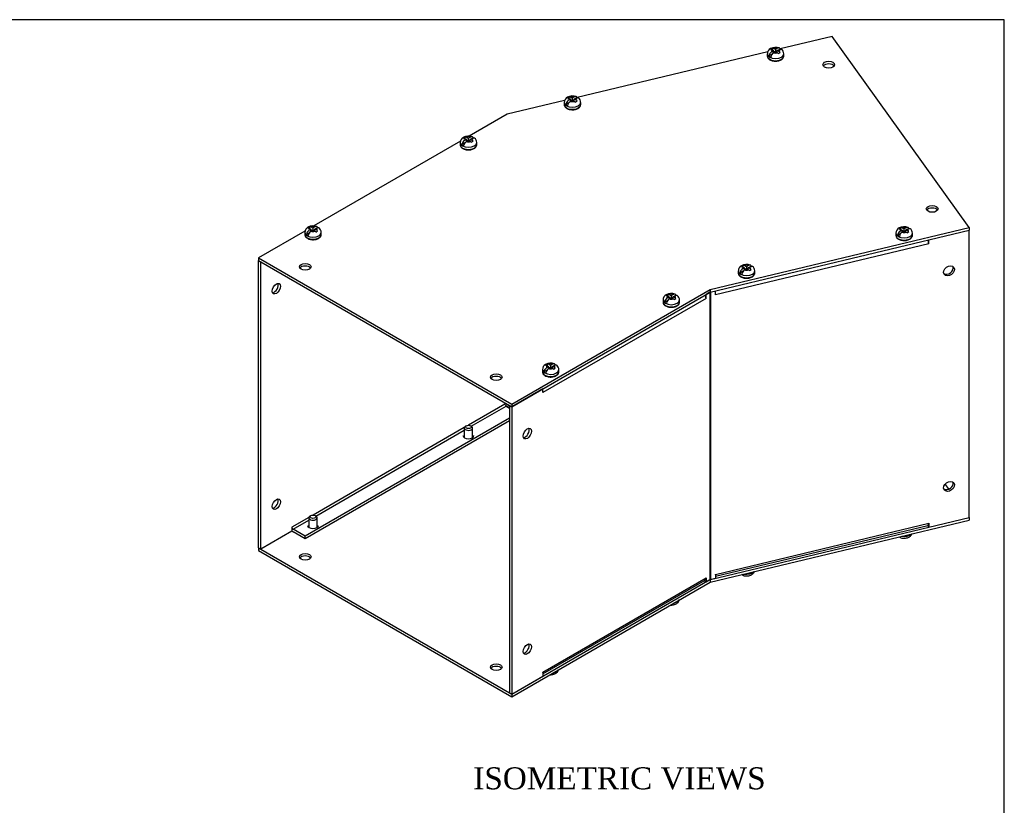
# Model space of a CAD drawing. Header units: inches. Extents: x 0.2 to 89.8, y -0.5 to 59.8.
# Tile 7 of 7: x 67.4 to 89.8, y 41.9 to 59.8. Entities that reach past the tile are written whole.
import ezdxf
from ezdxf.enums import TextEntityAlignment as Align

# ---------------------------------------------------------------- set-up
doc = ezdxf.new("R2010")
doc.units = ezdxf.units.IN
doc.header["$MEASUREMENT"] = 0
for name, color, linetype in [('COM55576-4', 7, 'Continuous'), ('COM55577-4', 7, 'Continuous'), ('COM55578-4', 7, 'Continuous'), ('Default', 7, 'Continuous'), ('SCS19491', 7, 'Continuous')]:
    doc.layers.add(name, color=color, linetype=linetype)
doc.styles.add('SEACAD_Times_New_Roman', font='times.ttf')

# ---------------------------------------------------------------- blocks, each defined once
blk = doc.blocks.new('SE')
at = {"layer": 'COM55576-4', "color": 7, "linetype": 'Continuous'}
for p, q in [((85.905, 59.403), (84.719, 59.119)), ((89.022, 55.059), (85.905, 59.403)), ((84.436, 59.051), (80.1, 58.014)), ((79.817, 57.946), (78.514, 57.635)), ((78.514, 57.635), (77.648, 57.135)), ((77.447, 57.019), (74.112, 55.093)), ((73.911, 54.978), (72.857, 54.369)), ((83.127, 53.649), (89.022, 55.059)), ((83.127, 53.59), (89.022, 55)), ((89.022, 55.059), (89.022, 55)), ((72.857, 54.369), (78.615, 51.044)), ((72.857, 54.369), (72.857, 54.31)), ((72.857, 54.31), (78.615, 50.985)), ((78.615, 51.044), (83.127, 53.649)), ((78.615, 50.985), (83.127, 53.59)), ((83.127, 53.649), (83.127, 53.59)), ((78.615, 51.044), (78.615, 50.985)), ((88.559, 49.113), (88.474, 49.231)), ((83.127, 46.999), (89.022, 48.409)), ((83.132, 47.059), (89.022, 48.468)), ((89.022, 48.468), (89.022, 48.468)), ((89.022, 48.468), (89.022, 48.409)), ((72.857, 47.778), (78.615, 44.453)), ((72.857, 47.778), (72.857, 47.719)), ((72.857, 47.719), (78.615, 44.394)), ((78.615, 44.453), (83.122, 47.055)), ((83.127, 47.058), (83.127, 46.999)), ((78.615, 44.394), (83.127, 46.999)), ((78.615, 44.453), (78.615, 44.394))]:
    blk.add_line(p, q, dxfattribs=at)
for centre in [(85.826, 58.759), (88.177, 55.481), (73.917, 54.165), (78.262, 51.656), (73.917, 47.574), (78.262, 45.066)]:
    blk.add_ellipse(centre, major_axis=(0.133, 0), ratio=0.57735, dxfattribs=at)
for centre, major_axis, start_param, end_param in [((85.826, 58.7), (0.133, 0), 0.392819, 2.748773), ((88.177, 55.423), (0.133, 0), 0.392819, 2.748773), ((73.917, 54.106), (0.133, 0), 0.392819, 2.748773), ((78.262, 51.598), (0.133, 0), 0.392819, 2.748773), ((77.63, 50.33), (0.125, 0), 3.141593, 6.283185), ((74.094, 48.288), (0.125, 0), 3.141593, 6.283185), ((73.917, 47.515), (0.133, 0), 0.392819, 2.748773), ((78.262, 45.007), (0.133, 0), 0.392819, 2.748773)]:
    blk.add_ellipse(centre, major_axis=major_axis, ratio=0.57735, start_param=start_param, end_param=end_param, dxfattribs=at)
at = {"layer": 'COM55577-4', "color": 7, "linetype": 'Continuous'}
for p, q in [((89.022, 48.468), (89.022, 55)), ((89.022, 55), (89.022, 55)), ((89.022, 55), (89.022, 55)), ((88.098, 54.691), (83.249, 53.531)), ((88.098, 54.691), (88.098, 54.779)), ((88.098, 54.691), (88.098, 54.691)), ((88.098, 54.691), (88.098, 54.691)), ((83.122, 53.587), (83.034, 53.536)), ((83.034, 53.448), (83.034, 53.536)), ((83.122, 53.587), (83.122, 47.055)), ((83.134, 53.592), (83.134, 47.06)), ((83.249, 53.531), (83.249, 53.619)), ((83.249, 53.531), (83.249, 53.531)), ((83.249, 53.531), (83.249, 53.531)), ((83.034, 53.448), (79.323, 51.305)), ((83.034, 53.448), (83.034, 53.448)), ((83.034, 53.448), (83.034, 53.448)), ((79.322, 51.393), (78.615, 50.985)), ((79.322, 51.305), (79.322, 51.393)), ((79.322, 51.305), (79.323, 51.305)), ((79.322, 51.305), (79.323, 51.305)), ((78.564, 51.015), (78.564, 44.483)), ((78.615, 50.985), (78.564, 51.015)), ((78.615, 50.985), (78.615, 44.453)), ((88.098, 48.247), (89.022, 48.468)), ((83.249, 47.175), (88.098, 48.335)), ((83.249, 47.132), (88.082, 48.288)), ((88.071, 48.285), (88.098, 48.247)), ((88.098, 48.335), (88.098, 48.335)), ((88.098, 48.335), (88.098, 48.247)), ((79.322, 44.913), (83.011, 47.043)), ((79.323, 44.95), (83.034, 47.092)), ((82.989, 47.03), (83.034, 47.004)), ((83.034, 47.092), (83.034, 47.092)), ((83.034, 47.092), (83.034, 47.004)), ((83.034, 47.004), (83.122, 47.055)), ((83.134, 47.06), (83.249, 47.087)), ((83.249, 47.175), (83.249, 47.087)), ((83.249, 47.175), (83.249, 47.175)), ((78.615, 44.453), (79.322, 44.861)), ((79.322, 44.95), (79.322, 44.861)), ((79.323, 44.95), (79.322, 44.95)), ((78.615, 44.453), (78.564, 44.483))]:
    blk.add_line(p, q, dxfattribs=at)
for centre, major_axis, ratio, start_param, end_param in [((88.057, 54.748), (-0.025, 0.105), 0.31246, 4.059125, 4.899608), ((88.533, 54.111), (-0.108, -0.078), 0.754344, 0.237795, 2.903798), ((83.148, 53.572), (-0.036, 0), 0.57735, 5.149113, 5.497787), ((83.208, 53.589), (0.025, -0.105), 0.31246, 0.917533, 0.976873), ((82.957, 53.492), (-0.054, 0.0935), 0.57735, 3.926991, 4.712389), ((79.246, 51.349), (0.054, -0.0935), 0.57735, 0.785398, 0.823586), ((78.918, 50.402), (-0.066, -0.115), 0.57735, 0.392819, 2.748773), ((88.533, 49.212), (-0.108, -0.078), 0.754344, 0.237795, 2.903798), ((88.057, 48.393), (-0.025, 0.105), 0.31246, 3.141593, 4.059125), ((82.957, 47.136), (-0.054, 0.0935), 0.57735, 3.141593, 3.926991), ((83.148, 47.04), (-0.036, 0), 0.57735, 5.105088, 5.497787), ((83.208, 47.233), (-0.025, 0.105), 0.31246, 3.999785, 4.059125), ((78.918, 45.503), (-0.066, -0.115), 0.57735, 0.392819, 2.748773), ((79.246, 44.994), (-0.054, 0.0935), 0.57735, 3.888803, 3.926991)]:
    blk.add_ellipse(centre, major_axis=major_axis, ratio=ratio, start_param=start_param, end_param=end_param, dxfattribs=at)
for centre, major_axis, ratio in [((88.56, 54.073), (-0.108, -0.078), 0.754344), ((78.969, 50.373), (-0.066, -0.115), 0.57735), ((88.56, 49.174), (-0.108, -0.078), 0.754344), ((78.969, 45.474), (-0.067, -0.115), 0.57735)]:
    blk.add_ellipse(centre, major_axis=major_axis, ratio=ratio, dxfattribs=at)
at = {"layer": 'COM55578-4', "color": 7, "linetype": 'Continuous'}
for p, q in [((85.933, 58.746), (85.933, 58.713)), ((72.857, 54.31), (72.908, 54.281)), ((72.857, 47.778), (72.857, 54.31)), ((72.908, 47.749), (72.908, 54.281)), ((78.461, 51.043), (77.631, 50.564)), ((77.695, 50.542), (78.487, 50.999)), ((78.461, 51.043), (78.461, 51.041)), ((78.461, 51.043), (78.461, 51.043)), ((78.487, 50.999), (78.564, 50.954)), ((78.55, 51.006), (78.512, 50.984)), ((78.55, 51.006), (78.55, 51.023)), ((78.561, 51.011), (78.561, 51.016)), ((78.564, 51.011), (78.561, 51.011)), ((78.564, 50.724), (73.917, 48.041)), ((78.564, 50.665), (73.917, 47.982)), ((77.536, 50.509), (74.095, 48.522)), ((74.159, 48.5), (77.535, 50.45)), ((74, 48.467), (73.615, 48.245)), ((73.64, 48.201), (73.999, 48.408)), ((73.615, 48.157), (72.908, 47.749)), ((73.615, 48.245), (73.615, 48.245)), ((73.615, 48.245), (73.615, 48.157)), ((73.917, 48.041), (73.64, 48.201)), ((73.917, 47.982), (73.64, 48.142)), ((73.917, 47.982), (73.917, 48.041)), ((72.857, 47.778), (72.908, 47.749))]:
    blk.add_line(p, q, dxfattribs=at)
for centre, major_axis in [((73.261, 53.668), (-0.067, -0.115)), ((73.261, 48.769), (-0.066, -0.115))]:
    blk.add_ellipse(centre, major_axis=major_axis, ratio=0.57735, dxfattribs=at)
for centre, major_axis, start_param, end_param in [((73.21, 53.698), (0.067, 0.115), 3.534412, 5.890366), ((78.487, 51.028), (0.018, -0.0312), 3.926991, 5.497787), ((78.575, 50.991), (-0.036, 0), 5.105088, 5.497787), ((73.21, 48.799), (0.067, 0.115), 3.534412, 5.890366), ((73.64, 48.23), (-0.018, 0.0312), 0.785398, 2.356194), ((73.64, 48.23), (-0.054, 0.0935), 2.015584, 2.356194)]:
    blk.add_ellipse(centre, major_axis=major_axis, ratio=0.57735, start_param=start_param, end_param=end_param, dxfattribs=at)
at = {"layer": 'SCS19491', "color": 7, "linetype": 'Continuous'}
for p, q in [((84.542, 59.136), (84.501, 59.11)), ((84.542, 59.093), (84.542, 59.136)), ((84.611, 59.103), (84.563, 59.128)), ((84.66, 59.131), (84.611, 59.103)), ((84.428, 59.007), (84.428, 58.958)), ((84.535, 58.998), (84.464, 58.957)), ((84.501, 59.11), (84.525, 59.102)), ((84.525, 59.102), (84.568, 59.078)), ((84.568, 59.078), (84.528, 59.055)), ((84.568, 59.029), (84.568, 59.078)), ((84.6, 59.047), (84.568, 59.064)), ((84.571, 59.031), (84.613, 59.055)), ((84.611, 59.103), (84.611, 59.054)), ((84.613, 59.055), (84.658, 59.03)), ((84.655, 59.067), (84.624, 59.049)), ((84.655, 59.079), (84.702, 59.106)), ((84.701, 59.054), (84.655, 59.079)), ((84.655, 59.032), (84.655, 59.079)), ((84.68, 59.015), (84.721, 59.041)), ((84.721, 59.041), (84.701, 59.054)), ((84.803, 58.958), (84.803, 59.007)), ((79.922, 58.031), (79.881, 58.005)), ((79.881, 58.005), (79.905, 57.997)), ((79.922, 57.988), (79.922, 58.031)), ((79.991, 57.998), (79.943, 58.023)), ((80.04, 58.026), (79.991, 57.998)), ((79.808, 57.902), (79.808, 57.853)), ((79.916, 57.893), (79.844, 57.852)), ((79.905, 57.997), (79.949, 57.973)), ((79.949, 57.973), (79.909, 57.95)), ((79.949, 57.924), (79.949, 57.973)), ((79.98, 57.943), (79.949, 57.959)), ((79.951, 57.926), (79.993, 57.95)), ((79.991, 57.998), (79.991, 57.949)), ((79.993, 57.95), (80.039, 57.925)), ((80.035, 57.962), (80.004, 57.944)), ((80.035, 57.974), (80.082, 58.002)), ((80.082, 57.95), (80.035, 57.974)), ((80.035, 57.927), (80.035, 57.974)), ((80.06, 57.91), (80.101, 57.936)), ((80.101, 57.936), (80.082, 57.95)), ((80.183, 57.853), (80.183, 57.902)), ((77.557, 57.119), (77.516, 57.093)), ((77.557, 57.075), (77.557, 57.119)), ((77.626, 57.085), (77.578, 57.111)), ((77.674, 57.114), (77.626, 57.085)), ((77.442, 56.99), (77.442, 56.941)), ((77.55, 56.981), (77.479, 56.939)), ((77.516, 57.093), (77.539, 57.084)), ((77.539, 57.084), (77.583, 57.061)), ((77.583, 57.061), (77.543, 57.038)), ((77.583, 57.012), (77.583, 57.061)), ((77.615, 57.03), (77.583, 57.047)), ((77.586, 57.013), (77.627, 57.037)), ((77.626, 57.085), (77.626, 57.036)), ((77.627, 57.037), (77.673, 57.013)), ((77.67, 57.05), (77.638, 57.032)), ((77.67, 57.062), (77.717, 57.089)), ((77.716, 57.037), (77.67, 57.062)), ((77.67, 57.015), (77.67, 57.062)), ((77.695, 56.998), (77.736, 57.024)), ((77.736, 57.024), (77.716, 57.037)), ((77.817, 56.941), (77.817, 56.99)), ((73.907, 54.948), (73.907, 54.9)), ((74.014, 54.939), (73.943, 54.898)), ((74.021, 55.077), (73.98, 55.051)), ((73.98, 55.051), (74.004, 55.043)), ((74.004, 55.043), (74.048, 55.02)), ((74.048, 55.02), (74.007, 54.996)), ((74.021, 55.034), (74.021, 55.077)), ((74.09, 55.044), (74.042, 55.07)), ((74.048, 54.97), (74.048, 55.02)), ((74.079, 54.989), (74.048, 55.005)), ((74.05, 54.972), (74.092, 54.996)), ((74.139, 55.072), (74.09, 55.044)), ((74.09, 55.044), (74.09, 54.995)), ((74.092, 54.996), (74.137, 54.972)), ((74.134, 55.008), (74.103, 54.99)), ((74.134, 55.021), (74.181, 55.048)), ((74.18, 54.996), (74.134, 55.021)), ((74.134, 54.973), (74.134, 55.021)), ((74.159, 54.956), (74.2, 54.982)), ((74.2, 54.982), (74.18, 54.996)), ((74.282, 54.9), (74.282, 54.948)), ((87.353, 54.93), (87.353, 54.881)), ((87.461, 54.921), (87.389, 54.879)), ((87.467, 55.059), (87.426, 55.033)), ((87.426, 55.033), (87.45, 55.024)), ((87.45, 55.024), (87.494, 55.001)), ((87.494, 55.001), (87.454, 54.978)), ((87.467, 55.015), (87.467, 55.059)), ((87.536, 55.025), (87.488, 55.051)), ((87.494, 54.952), (87.494, 55.001)), ((87.525, 54.97), (87.494, 54.987)), ((87.496, 54.953), (87.538, 54.977)), ((87.585, 55.053), (87.536, 55.025)), ((87.536, 55.025), (87.536, 54.976)), ((87.538, 54.977), (87.584, 54.953)), ((87.58, 54.99), (87.549, 54.972)), ((87.58, 55.002), (87.627, 55.029)), ((87.627, 54.977), (87.58, 55.002)), ((87.58, 54.955), (87.58, 55.002)), ((87.605, 54.938), (87.646, 54.964)), ((87.646, 54.964), (87.627, 54.977)), ((87.728, 54.881), (87.728, 54.93)), ((83.882, 54.201), (83.841, 54.175)), ((83.882, 54.158), (83.882, 54.201)), ((83.768, 54.073), (83.768, 54.024)), ((83.876, 54.063), (83.804, 54.022)), ((83.841, 54.175), (83.865, 54.167)), ((83.865, 54.167), (83.909, 54.144)), ((83.909, 54.144), (83.868, 54.12)), ((83.951, 54.168), (83.903, 54.194)), ((83.909, 54.094), (83.909, 54.144)), ((83.94, 54.113), (83.909, 54.13)), ((83.911, 54.096), (83.953, 54.12)), ((84, 54.196), (83.951, 54.168)), ((83.951, 54.168), (83.951, 54.119)), ((83.953, 54.12), (83.999, 54.096)), ((83.995, 54.132), (83.964, 54.114)), ((83.995, 54.145), (84.042, 54.172)), ((84.042, 54.12), (83.995, 54.145)), ((83.995, 54.097), (83.995, 54.145)), ((84.02, 54.08), (84.061, 54.106)), ((84.061, 54.106), (84.042, 54.12)), ((84.143, 54.024), (84.143, 54.073)), ((82.17, 53.541), (82.129, 53.515)), ((82.17, 53.497), (82.17, 53.541)), ((82.239, 53.508), (82.191, 53.533)), ((82.288, 53.536), (82.239, 53.508)), ((82.056, 53.412), (82.056, 53.363)), ((82.163, 53.403), (82.092, 53.362)), ((82.129, 53.515), (82.153, 53.506)), ((82.153, 53.506), (82.197, 53.483)), ((82.197, 53.483), (82.156, 53.46)), ((82.197, 53.434), (82.197, 53.483)), ((82.228, 53.452), (82.197, 53.469)), ((82.199, 53.435), (82.241, 53.46)), ((82.239, 53.508), (82.239, 53.459)), ((82.241, 53.46), (82.287, 53.435)), ((82.283, 53.472), (82.252, 53.454)), ((82.283, 53.484), (82.33, 53.511)), ((82.329, 53.459), (82.283, 53.484)), ((82.283, 53.437), (82.283, 53.484)), ((82.308, 53.42), (82.349, 53.446)), ((82.349, 53.446), (82.329, 53.459)), ((82.431, 53.363), (82.431, 53.412)), ((79.312, 51.828), (79.312, 51.779)), ((79.42, 51.819), (79.348, 51.777)), ((79.426, 51.957), (79.385, 51.931)), ((79.385, 51.931), (79.409, 51.922)), ((79.409, 51.922), (79.453, 51.899)), ((79.453, 51.899), (79.412, 51.876)), ((79.426, 51.913), (79.426, 51.957)), ((79.495, 51.923), (79.447, 51.949)), ((79.453, 51.85), (79.453, 51.899)), ((79.484, 51.868), (79.453, 51.885)), ((79.455, 51.851), (79.497, 51.875)), ((79.544, 51.951), (79.495, 51.923)), ((79.495, 51.923), (79.495, 51.874)), ((79.497, 51.875), (79.543, 51.851)), ((79.539, 51.888), (79.508, 51.869)), ((79.539, 51.9), (79.586, 51.927)), ((79.586, 51.875), (79.539, 51.9)), ((79.539, 51.853), (79.539, 51.9)), ((79.564, 51.836), (79.605, 51.862)), ((79.605, 51.862), (79.586, 51.875)), ((79.687, 51.779), (79.687, 51.828)), ((77.535, 50.502), (77.535, 50.283)), ((77.584, 50.553), (77.563, 50.54)), ((77.697, 50.54), (77.676, 50.553)), ((77.725, 50.283), (77.725, 50.502)), ((73.999, 48.46), (73.999, 48.241)), ((74.048, 48.511), (74.027, 48.499)), ((74.161, 48.499), (74.14, 48.511)), ((74.189, 48.241), (74.189, 48.46))]:
    blk.add_line(p, q, dxfattribs=at)
for centre, radius, start, end in [((84.561, 59.007), 0.132, 116.9497, 179.8328), ((84.616, 58.911), 0.243, 69.1553, 118.1447), ((84.529, 59.065), 0.0717, 61.1579, 79.3273), ((84.606, 58.934), 0.144, 122.6431, 170.9725), ((84.648, 58.91), 0.144, 122.6435, 170.9722), ((84.604, 58.93), 0.114, 48.339, 61.6041), ((84.677, 59.008), 0.125, 359.2919, 52.8277), ((79.941, 57.902), 0.132, 116.9497, 179.8328), ((79.996, 57.806), 0.243, 69.1553, 118.1447), ((79.909, 57.961), 0.0717, 61.1579, 79.3273), ((79.986, 57.829), 0.144, 122.6431, 170.9725), ((80.028, 57.805), 0.144, 122.6435, 170.9722), ((79.984, 57.825), 0.114, 48.339, 61.6041), ((80.057, 57.903), 0.125, 359.2919, 52.8277), ((77.576, 56.99), 0.132, 116.9497, 179.8328), ((77.63, 56.894), 0.243, 69.1553, 118.1447), ((77.543, 57.048), 0.0717, 61.1579, 79.3273), ((77.621, 56.917), 0.144, 122.6431, 170.9725), ((77.663, 56.892), 0.144, 122.6435, 170.9722), ((77.619, 56.913), 0.114, 48.339, 61.6041), ((77.692, 56.991), 0.125, 359.2919, 52.8277), ((74.095, 54.852), 0.243, 69.1553, 118.1447), ((74.04, 54.948), 0.132, 116.9497, 179.8328), ((74.085, 54.875), 0.144, 122.6431, 170.9725), ((74.127, 54.851), 0.144, 122.6435, 170.9722), ((74.008, 55.007), 0.0717, 61.1579, 79.3273), ((74.083, 54.871), 0.114, 48.339, 61.6041), ((74.156, 54.95), 0.125, 359.2919, 52.8277), ((87.486, 54.93), 0.132, 116.9497, 179.8328), ((87.531, 54.857), 0.144, 122.6431, 170.9725), ((87.541, 54.834), 0.243, 69.1553, 118.1447), ((87.573, 54.832), 0.144, 122.6435, 170.9722), ((87.454, 54.988), 0.0717, 61.1579, 79.3273), ((87.529, 54.853), 0.114, 48.339, 61.6041), ((87.602, 54.931), 0.125, 359.2919, 52.8277), ((83.956, 53.976), 0.243, 69.1553, 118.1447), ((83.869, 54.131), 0.0717, 61.1579, 79.3273), ((83.901, 54.072), 0.132, 116.9497, 179.8328), ((83.946, 53.999), 0.144, 122.6431, 170.9725), ((83.988, 53.975), 0.144, 122.6435, 170.9722), ((83.944, 53.995), 0.114, 48.339, 61.6041), ((84.017, 54.074), 0.125, 359.2919, 52.8277), ((82.189, 53.412), 0.132, 116.9497, 179.8328), ((82.244, 53.316), 0.243, 69.1553, 118.1447), ((82.157, 53.47), 0.0717, 61.1579, 79.3273), ((82.234, 53.339), 0.144, 122.6431, 170.9725), ((82.276, 53.314), 0.144, 122.6435, 170.9722), ((82.232, 53.335), 0.114, 48.339, 61.6041), ((82.305, 53.413), 0.125, 359.2919, 52.8277), ((79.5, 51.732), 0.243, 69.1553, 118.1447), ((79.445, 51.828), 0.132, 116.9497, 179.8328), ((79.49, 51.755), 0.144, 122.6431, 170.9725), ((79.532, 51.73), 0.144, 122.6435, 170.9722), ((79.413, 51.886), 0.0717, 61.1579, 79.3273), ((79.488, 51.751), 0.114, 48.339, 61.6041), ((79.561, 51.829), 0.125, 359.2919, 52.8277)]:
    blk.add_arc(centre, radius, start, end, dxfattribs=at)
for centre, major_axis, start_param, end_param in [((84.615, 59.081), (0.0975, 0), 1.098165, 2.133766), ((84.615, 59.007), (0.188, 0), 3.140065, 6.280962), ((84.615, 58.958), (-0.187, 0), 0, 3.141593), ((84.615, 59.019), (-0.186, 0), 0.623612, 0.947184), ((84.615, 59.081), (0.0975, 0), 2.760151, 3.614224), ((84.615, 59.081), (-0.0975, 0), 1.098165, 2.03117), ((84.615, 59.081), (-0.0975, 0), 2.657556, 3.614224), ((79.995, 57.976), (0.0975, 0), 1.098165, 2.133766), ((79.995, 57.902), (0.188, 0), 3.140065, 6.280962), ((79.995, 57.853), (-0.187, 0), 0, 3.141593), ((79.995, 57.915), (-0.186, 0), 0.623612, 0.947184), ((79.995, 57.976), (0.0975, 0), 2.760151, 3.614224), ((79.995, 57.976), (-0.0975, 0), 1.098165, 2.03117), ((79.995, 57.976), (-0.0975, 0), 2.657556, 3.614224), ((77.63, 57.063), (0.0975, 0), 1.098165, 2.133766), ((77.63, 56.99), (0.187, 0), 3.140065, 6.280962), ((77.63, 56.941), (-0.187, 0), 0, 3.141593), ((77.63, 57.002), (-0.186, 0), 0.623612, 0.947184), ((77.63, 57.063), (0.0975, 0), 2.760151, 3.614224), ((77.63, 57.063), (-0.0975, 0), 1.098165, 2.03117), ((77.63, 57.063), (-0.0975, 0), 2.657556, 3.614224), ((74.094, 54.948), (0.187, 0), 3.140065, 6.280962), ((74.094, 54.9), (-0.187, 0), 0, 3.141593), ((74.094, 54.961), (-0.186, 0), 0.623612, 0.947184), ((74.094, 55.022), (0.0975, 0), 2.760151, 3.614224), ((74.094, 55.022), (0.0975, 0), 1.098165, 2.133766), ((74.094, 55.022), (-0.0975, 0), 1.098165, 2.03117), ((74.094, 55.022), (-0.0975, 0), 2.657556, 3.614224), ((87.54, 54.93), (0.187, 0), 3.140065, 6.280962), ((87.54, 54.881), (-0.188, 0), 0, 3.141593), ((87.54, 54.942), (-0.186, 0), 0.623612, 0.947184), ((87.54, 55.003), (0.0975, 0), 2.760151, 3.614224), ((87.54, 55.003), (0.0975, 0), 1.098165, 2.133766), ((87.54, 55.003), (-0.0975, 0), 1.098165, 2.03117), ((87.54, 55.003), (-0.0975, 0), 2.657556, 3.614224), ((83.955, 54.146), (0.0975, 0), 1.098165, 2.133766), ((83.955, 54.073), (0.187, 0), 3.140065, 6.280962), ((83.955, 54.024), (-0.187, 0), 0, 3.141593), ((83.955, 54.085), (-0.186, 0), 0.623612, 0.947184), ((83.955, 54.146), (0.0975, 0), 2.760151, 3.614224), ((83.955, 54.146), (-0.0975, 0), 1.098165, 2.03117), ((83.955, 54.146), (-0.0975, 0), 2.657556, 3.614224), ((82.243, 53.486), (0.0975, 0), 1.098165, 2.133766), ((82.243, 53.412), (0.187, 0), 3.140065, 6.280962), ((82.243, 53.363), (-0.187, 0), 0, 3.141593), ((82.243, 53.424), (-0.186, 0), 0.623612, 0.947184), ((82.243, 53.486), (0.0975, 0), 2.760151, 3.614224), ((82.243, 53.486), (-0.0975, 0), 1.098165, 2.03117), ((82.243, 53.486), (-0.0975, 0), 2.657556, 3.614224), ((79.499, 51.901), (0.0975, 0), 1.098165, 2.133766), ((79.499, 51.828), (0.187, 0), 3.140065, 6.280962), ((79.499, 51.779), (-0.187, 0), 0, 3.141593), ((79.499, 51.84), (-0.186, 0), 0.623612, 0.947184), ((79.499, 51.901), (0.0975, 0), 2.760151, 3.614224), ((79.499, 51.901), (-0.0975, 0), 1.098165, 2.03117), ((79.499, 51.901), (-0.0975, 0), 2.657556, 3.614224), ((77.63, 50.502), (-0.095, 0), 5.497787, 6.283185), ((77.63, 50.502), (-0.095, 0), 0, 3.926991), ((74.094, 48.46), (-0.095, 0), 5.497787, 6.283185), ((74.094, 48.46), (-0.095, 0), 0, 3.926991), ((87.54, 48.142), (-0.188, 0), 1.227294, 2.699696), ((83.955, 47.284), (-0.187, 0), 1.227294, 2.699696), ((82.243, 46.624), (-0.187, 0), 1.86126, 2.851129), ((79.499, 45.039), (-0.187, 0), 1.86126, 2.851129)]:
    blk.add_ellipse(centre, major_axis=major_axis, ratio=0.57735, start_param=start_param, end_param=end_param, dxfattribs=at)
for centre in [(77.63, 50.526), (74.094, 48.485)]:
    blk.add_ellipse(centre, major_axis=(0.065, 0), ratio=0.57735, dxfattribs=at)
for points, knots in [([(84.724, 59.107), (84.723, 59.111), (84.722, 59.114), (84.72, 59.121), (84.718, 59.124), (84.714, 59.129), (84.712, 59.132), (84.707, 59.136), (84.704, 59.137), (84.699, 59.139), (84.695, 59.14), (84.689, 59.14), (84.685, 59.14), (84.678, 59.139), (84.674, 59.138), (84.667, 59.135), (84.663, 59.133), (84.66, 59.131)], [0, 0, 0, 0, 0.125, 0.125, 0.25, 0.25, 0.375, 0.375, 0.5, 0.5, 0.625, 0.625, 0.75, 0.75, 0.875, 0.875, 1, 1, 1, 1]), ([(84.428, 58.957), (84.428, 58.956), (84.427, 58.946), (84.433, 58.926), (84.448, 58.901), (84.472, 58.879), (84.502, 58.861), (84.539, 58.848), (84.581, 58.84), (84.624, 58.839), (84.666, 58.843), (84.708, 58.853), (84.73, 58.864), (84.743, 58.87)], [0, 0, 0, 0, 0.012488, 0.103784, 0.194452, 0.288833, 0.387806, 0.488944, 0.589976, 0.69074, 0.791574, 0.892838, 1, 1, 1, 1]), ([(84.702, 59.106), (84.706, 59.108), (84.71, 59.11), (84.717, 59.113), (84.721, 59.114), (84.728, 59.116), (84.731, 59.116), (84.738, 59.115), (84.741, 59.115), (84.747, 59.113), (84.75, 59.111), (84.752, 59.109), (84.753, 59.109), (84.753, 59.108)], [0, 0, 0, 0, 0.125, 0.125, 0.25, 0.25, 0.375, 0.375, 0.5, 0.5, 0.625, 0.625, 0.6403388, 0.6403388, 0.6403388, 0.6403388]), ([(84.743, 58.87), (84.749, 58.874), (84.764, 58.883), (84.784, 58.903), (84.798, 58.928), (84.804, 58.948), (84.802, 58.957), (84.802, 58.958)], [0, 0, 0, 0, 0.158355, 0.458106, 0.718903, 0.970633, 1, 1, 1, 1]), ([(80.104, 58.002), (80.103, 58.006), (80.102, 58.01), (80.1, 58.016), (80.098, 58.019), (80.094, 58.025), (80.092, 58.027), (80.087, 58.031), (80.085, 58.032), (80.079, 58.034), (80.076, 58.035), (80.069, 58.035), (80.066, 58.035), (80.058, 58.034), (80.055, 58.033), (80.047, 58.03), (80.044, 58.028), (80.04, 58.026)], [0, 0, 0, 0, 0.125, 0.125, 0.25, 0.25, 0.375, 0.375, 0.5, 0.5, 0.625, 0.625, 0.75, 0.75, 0.875, 0.875, 1, 1, 1, 1]), ([(80.082, 58.002), (80.086, 58.004), (80.09, 58.006), (80.097, 58.008), (80.101, 58.009), (80.108, 58.011), (80.111, 58.011), (80.118, 58.01), (80.121, 58.01), (80.127, 58.008), (80.13, 58.006), (80.133, 58.004), (80.133, 58.004), (80.133, 58.004)], [0, 0, 0, 0, 0.125, 0.125, 0.25, 0.25, 0.375, 0.375, 0.5, 0.5, 0.625, 0.625, 0.6403388, 0.6403388, 0.6403388, 0.6403388]), ([(79.808, 57.852), (79.808, 57.851), (79.807, 57.841), (79.814, 57.821), (79.828, 57.796), (79.852, 57.775), (79.883, 57.757), (79.92, 57.743), (79.961, 57.736), (80.004, 57.734), (80.046, 57.738), (80.088, 57.748), (80.11, 57.759), (80.123, 57.765)], [0, 0, 0, 0, 0.012488, 0.103784, 0.194452, 0.288833, 0.387806, 0.488944, 0.589976, 0.69074, 0.791574, 0.892838, 1, 1, 1, 1]), ([(80.123, 57.765), (80.129, 57.769), (80.144, 57.779), (80.164, 57.798), (80.178, 57.824), (80.184, 57.843), (80.183, 57.853), (80.182, 57.854)], [0, 0, 0, 0, 0.158355, 0.458106, 0.718903, 0.970633, 1, 1, 1, 1]), ([(77.739, 57.089), (77.738, 57.093), (77.737, 57.097), (77.735, 57.104), (77.733, 57.107), (77.729, 57.112), (77.727, 57.114), (77.722, 57.118), (77.719, 57.12), (77.713, 57.122), (77.71, 57.122), (77.704, 57.123), (77.7, 57.123), (77.693, 57.121), (77.689, 57.12), (77.682, 57.118), (77.678, 57.116), (77.674, 57.114)], [0, 0, 0, 0, 0.125, 0.125, 0.25, 0.25, 0.375, 0.375, 0.5, 0.5, 0.625, 0.625, 0.75, 0.75, 0.875, 0.875, 1, 1, 1, 1]), ([(77.443, 56.94), (77.443, 56.939), (77.441, 56.929), (77.448, 56.908), (77.463, 56.884), (77.486, 56.862), (77.517, 56.844), (77.554, 56.831), (77.596, 56.823), (77.639, 56.821), (77.681, 56.825), (77.723, 56.836), (77.744, 56.846), (77.757, 56.853)], [0, 0, 0, 0, 0.012488, 0.103784, 0.194452, 0.288833, 0.387806, 0.488944, 0.589976, 0.69074, 0.791574, 0.892838, 1, 1, 1, 1]), ([(77.717, 57.089), (77.721, 57.091), (77.724, 57.093), (77.732, 57.096), (77.735, 57.097), (77.743, 57.098), (77.746, 57.098), (77.753, 57.098), (77.756, 57.097), (77.762, 57.095), (77.764, 57.094), (77.767, 57.092), (77.767, 57.091), (77.768, 57.091)], [0, 0, 0, 0, 0.125, 0.125, 0.25, 0.25, 0.375, 0.375, 0.5, 0.5, 0.625, 0.625, 0.6403388, 0.6403388, 0.6403388, 0.6403388]), ([(77.757, 56.853), (77.763, 56.857), (77.778, 56.866), (77.799, 56.886), (77.813, 56.911), (77.819, 56.931), (77.817, 56.94), (77.817, 56.941)], [0, 0, 0, 0, 0.158355, 0.458106, 0.718903, 0.970633, 1, 1, 1, 1]), ([(73.907, 54.899), (73.907, 54.897), (73.906, 54.887), (73.912, 54.867), (73.927, 54.842), (73.951, 54.821), (73.981, 54.803), (74.019, 54.789), (74.06, 54.782), (74.103, 54.78), (74.145, 54.784), (74.187, 54.794), (74.209, 54.805), (74.222, 54.812)], [0, 0, 0, 0, 0.012488, 0.103784, 0.194452, 0.288833, 0.387806, 0.488944, 0.589976, 0.69074, 0.791574, 0.892838, 1, 1, 1, 1]), ([(74.203, 55.048), (74.202, 55.052), (74.201, 55.056), (74.199, 55.062), (74.197, 55.065), (74.193, 55.071), (74.191, 55.073), (74.186, 55.077), (74.183, 55.078), (74.178, 55.08), (74.174, 55.081), (74.168, 55.081), (74.164, 55.081), (74.157, 55.08), (74.154, 55.079), (74.146, 55.076), (74.142, 55.074), (74.139, 55.072)], [0, 0, 0, 0, 0.125, 0.125, 0.25, 0.25, 0.375, 0.375, 0.5, 0.5, 0.625, 0.625, 0.75, 0.75, 0.875, 0.875, 1, 1, 1, 1]), ([(74.181, 55.048), (74.185, 55.05), (74.189, 55.052), (74.196, 55.055), (74.2, 55.056), (74.207, 55.057), (74.21, 55.057), (74.217, 55.057), (74.22, 55.056), (74.226, 55.054), (74.229, 55.052), (74.231, 55.05), (74.232, 55.05), (74.232, 55.05)], [0, 0, 0, 0, 0.125, 0.125, 0.25, 0.25, 0.375, 0.375, 0.5, 0.5, 0.625, 0.625, 0.6403388, 0.6403388, 0.6403388, 0.6403388]), ([(74.222, 54.812), (74.228, 54.815), (74.243, 54.825), (74.263, 54.844), (74.277, 54.87), (74.283, 54.889), (74.281, 54.899), (74.281, 54.9)], [0, 0, 0, 0, 0.158355, 0.458106, 0.718903, 0.970633, 1, 1, 1, 1]), ([(87.353, 54.88), (87.353, 54.879), (87.352, 54.869), (87.359, 54.848), (87.373, 54.824), (87.397, 54.802), (87.428, 54.784), (87.465, 54.771), (87.506, 54.763), (87.549, 54.761), (87.591, 54.765), (87.633, 54.776), (87.655, 54.786), (87.668, 54.793)], [0, 0, 0, 0, 0.012488, 0.103784, 0.194452, 0.288833, 0.387806, 0.488944, 0.589976, 0.69074, 0.791574, 0.892838, 1, 1, 1, 1]), ([(87.649, 55.029), (87.648, 55.033), (87.648, 55.037), (87.645, 55.044), (87.643, 55.047), (87.639, 55.052), (87.637, 55.054), (87.632, 55.058), (87.63, 55.06), (87.624, 55.062), (87.621, 55.062), (87.614, 55.063), (87.611, 55.063), (87.603, 55.061), (87.6, 55.06), (87.592, 55.057), (87.589, 55.056), (87.585, 55.053)], [0, 0, 0, 0, 0.125, 0.125, 0.25, 0.25, 0.375, 0.375, 0.5, 0.5, 0.625, 0.625, 0.75, 0.75, 0.875, 0.875, 1, 1, 1, 1]), ([(87.627, 55.029), (87.631, 55.031), (87.635, 55.033), (87.642, 55.036), (87.646, 55.037), (87.653, 55.038), (87.656, 55.038), (87.663, 55.038), (87.666, 55.037), (87.672, 55.035), (87.675, 55.034), (87.678, 55.032), (87.678, 55.031), (87.678, 55.031)], [0, 0, 0, 0, 0.125, 0.125, 0.25, 0.25, 0.375, 0.375, 0.5, 0.5, 0.625, 0.625, 0.6403388, 0.6403388, 0.6403388, 0.6403388]), ([(87.668, 54.793), (87.674, 54.797), (87.689, 54.806), (87.709, 54.826), (87.723, 54.851), (87.729, 54.871), (87.728, 54.88), (87.727, 54.881)], [0, 0, 0, 0, 0.158355, 0.458106, 0.718903, 0.970633, 1, 1, 1, 1]), ([(84.064, 54.172), (84.063, 54.176), (84.062, 54.18), (84.06, 54.186), (84.058, 54.189), (84.054, 54.195), (84.052, 54.197), (84.047, 54.201), (84.045, 54.202), (84.039, 54.204), (84.036, 54.205), (84.029, 54.206), (84.026, 54.205), (84.018, 54.204), (84.015, 54.203), (84.007, 54.2), (84.003, 54.198), (84, 54.196)], [0, 0, 0, 0, 0.125, 0.125, 0.25, 0.25, 0.375, 0.375, 0.5, 0.5, 0.625, 0.625, 0.75, 0.75, 0.875, 0.875, 1, 1, 1, 1]), ([(83.768, 54.023), (83.768, 54.021), (83.767, 54.011), (83.773, 53.991), (83.788, 53.966), (83.812, 53.945), (83.842, 53.927), (83.88, 53.913), (83.921, 53.906), (83.964, 53.904), (84.006, 53.908), (84.048, 53.918), (84.07, 53.929), (84.083, 53.936)], [0, 0, 0, 0, 0.012488, 0.103784, 0.194452, 0.288833, 0.387806, 0.488944, 0.589976, 0.69074, 0.791574, 0.892838, 1, 1, 1, 1]), ([(84.042, 54.172), (84.046, 54.174), (84.05, 54.176), (84.057, 54.179), (84.061, 54.18), (84.068, 54.181), (84.071, 54.181), (84.078, 54.181), (84.081, 54.18), (84.087, 54.178), (84.09, 54.176), (84.092, 54.174), (84.093, 54.174), (84.093, 54.174)], [0, 0, 0, 0, 0.125, 0.125, 0.25, 0.25, 0.375, 0.375, 0.5, 0.5, 0.625, 0.625, 0.6403388, 0.6403388, 0.6403388, 0.6403388]), ([(84.083, 53.936), (84.089, 53.939), (84.104, 53.949), (84.124, 53.969), (84.138, 53.994), (84.144, 54.013), (84.142, 54.023), (84.142, 54.024)], [0, 0, 0, 0, 0.158355, 0.458106, 0.718903, 0.970633, 1, 1, 1, 1]), ([(82.352, 53.512), (82.351, 53.516), (82.35, 53.519), (82.348, 53.526), (82.346, 53.529), (82.342, 53.534), (82.34, 53.537), (82.335, 53.54), (82.332, 53.542), (82.327, 53.544), (82.323, 53.545), (82.317, 53.545), (82.313, 53.545), (82.306, 53.544), (82.303, 53.543), (82.295, 53.54), (82.291, 53.538), (82.288, 53.536)], [0, 0, 0, 0, 0.125, 0.125, 0.25, 0.25, 0.375, 0.375, 0.5, 0.5, 0.625, 0.625, 0.75, 0.75, 0.875, 0.875, 1, 1, 1, 1]), ([(82.056, 53.362), (82.056, 53.361), (82.055, 53.351), (82.061, 53.331), (82.076, 53.306), (82.1, 53.284), (82.13, 53.266), (82.168, 53.253), (82.209, 53.245), (82.252, 53.243), (82.294, 53.248), (82.336, 53.258), (82.358, 53.268), (82.371, 53.275)], [0, 0, 0, 0, 0.012488, 0.103784, 0.194452, 0.288833, 0.387806, 0.488944, 0.589976, 0.69074, 0.791574, 0.892838, 1, 1, 1, 1]), ([(82.33, 53.511), (82.334, 53.513), (82.338, 53.515), (82.345, 53.518), (82.349, 53.519), (82.356, 53.52), (82.359, 53.521), (82.366, 53.52), (82.369, 53.519), (82.375, 53.517), (82.378, 53.516), (82.38, 53.514), (82.381, 53.513), (82.381, 53.513)], [0, 0, 0, 0, 0.125, 0.125, 0.25, 0.25, 0.375, 0.375, 0.5, 0.5, 0.625, 0.625, 0.6403388, 0.6403388, 0.6403388, 0.6403388]), ([(82.371, 53.275), (82.377, 53.279), (82.392, 53.288), (82.412, 53.308), (82.426, 53.333), (82.432, 53.353), (82.43, 53.362), (82.43, 53.363)], [0, 0, 0, 0, 0.158355, 0.458106, 0.718903, 0.970633, 1, 1, 1, 1]), ([(79.608, 51.927), (79.607, 51.931), (79.606, 51.935), (79.604, 51.942), (79.602, 51.945), (79.598, 51.95), (79.596, 51.952), (79.591, 51.956), (79.589, 51.958), (79.583, 51.96), (79.58, 51.96), (79.573, 51.961), (79.57, 51.961), (79.562, 51.959), (79.559, 51.958), (79.551, 51.955), (79.547, 51.954), (79.544, 51.951)], [0, 0, 0, 0, 0.125, 0.125, 0.25, 0.25, 0.375, 0.375, 0.5, 0.5, 0.625, 0.625, 0.75, 0.75, 0.875, 0.875, 1, 1, 1, 1]), ([(79.312, 51.778), (79.312, 51.777), (79.311, 51.767), (79.317, 51.746), (79.332, 51.722), (79.356, 51.7), (79.386, 51.682), (79.424, 51.669), (79.465, 51.661), (79.508, 51.659), (79.55, 51.663), (79.592, 51.674), (79.614, 51.684), (79.627, 51.691)], [0, 0, 0, 0, 0.012488, 0.103784, 0.194452, 0.288833, 0.387806, 0.488944, 0.589976, 0.69074, 0.791574, 0.892838, 1, 1, 1, 1]), ([(79.586, 51.927), (79.59, 51.929), (79.594, 51.931), (79.601, 51.934), (79.605, 51.935), (79.612, 51.936), (79.615, 51.936), (79.622, 51.936), (79.625, 51.935), (79.631, 51.933), (79.634, 51.932), (79.636, 51.93), (79.637, 51.929), (79.637, 51.929)], [0, 0, 0, 0, 0.125, 0.125, 0.25, 0.25, 0.375, 0.375, 0.5, 0.5, 0.625, 0.625, 0.6403388, 0.6403388, 0.6403388, 0.6403388]), ([(79.627, 51.691), (79.633, 51.695), (79.648, 51.704), (79.668, 51.724), (79.682, 51.749), (79.688, 51.769), (79.686, 51.778), (79.686, 51.779)], [0, 0, 0, 0, 0.158355, 0.458106, 0.718903, 0.970633, 1, 1, 1, 1]), ([(87.454, 48.011), (87.451, 48.012), (87.448, 48.013), (87.443, 48.017), (87.441, 48.019), (87.438, 48.024), (87.436, 48.027), (87.435, 48.029)], [0.5047939, 0.5047939, 0.5047939, 0.5047939, 0.625, 0.625, 0.75, 0.75, 0.8542988, 0.8542988, 0.8542988, 0.8542988]), ([(87.454, 48.012), (87.459, 48.009), (87.475, 48.003), (87.508, 47.996), (87.551, 47.994), (87.594, 48), (87.634, 48.012), (87.669, 48.031), (87.696, 48.055), (87.711, 48.078), (87.718, 48.093), (87.72, 48.097)], [0, 0, 0, 0, 0.0411223, 0.1560905, 0.2724618, 0.3906574, 0.5127003, 0.6240883, 0.7283027, 0.827001, 0.8666516, 0.8666516, 0.8666516, 0.8666516]), ([(83.869, 47.153), (83.866, 47.154), (83.863, 47.156), (83.858, 47.16), (83.856, 47.162), (83.853, 47.167), (83.851, 47.169), (83.85, 47.172)], [0.5047939, 0.5047939, 0.5047939, 0.5047939, 0.625, 0.625, 0.75, 0.75, 0.8542988, 0.8542988, 0.8542988, 0.8542988]), ([(83.869, 47.154), (83.874, 47.152), (83.89, 47.145), (83.923, 47.139), (83.966, 47.137), (84.009, 47.142), (84.049, 47.155), (84.083, 47.174), (84.11, 47.198), (84.126, 47.221), (84.133, 47.235), (84.135, 47.24)], [0, 0, 0, 0, 0.0411223, 0.1560905, 0.2724618, 0.3906574, 0.5127003, 0.6240883, 0.7283027, 0.827001, 0.8666516, 0.8666516, 0.8666516, 0.8666516]), ([(82.225, 46.478), (82.235, 46.477), (82.259, 46.477), (82.297, 46.482), (82.337, 46.494), (82.371, 46.513), (82.398, 46.537), (82.417, 46.565), (82.425, 46.585), (82.427, 46.595)], [0.1959838, 0.1959838, 0.1959838, 0.1959838, 0.2724618, 0.3906574, 0.5127003, 0.6240883, 0.7283027, 0.827001, 0.9155327, 0.9155327, 0.9155327, 0.9155327]), ([(79.482, 44.894), (79.491, 44.893), (79.515, 44.893), (79.553, 44.898), (79.593, 44.91), (79.627, 44.929), (79.654, 44.953), (79.673, 44.981), (79.681, 45.001), (79.683, 45.011)], [0.1959838, 0.1959838, 0.1959838, 0.1959838, 0.2724618, 0.3906574, 0.5127003, 0.6240883, 0.7283027, 0.827001, 0.9155327, 0.9155327, 0.9155327, 0.9155327])]:
    blk.add_open_spline(points, degree=3, knots=knots, dxfattribs=at)
blk = doc.blocks.new('BORDER')
at = {"layer": 'Default', "color": 7, "linetype": 'Continuous'}
for p, q in [((0, 27.86), (-41.86, 27.86)), ((0, 0), (0, 27.86))]:
    blk.add_line(p, q, dxfattribs=at)

msp = doc.modelspace()

# ---------------------------------------------------------------- block references
at = {"layer": 'Default', "color": 7, "xscale": 2.14, "yscale": 2.14, "zscale": 2.14}
msp.add_blockref('BORDER', (89.818, 0.161), dxfattribs=at)
at = {"layer": 'Default'}
msp.add_blockref('SE', (0, 0), dxfattribs=at)

# ---------------------------------------------------------------- texts
at = {"layer": 'Default', "color": 7, "linetype": 'Continuous', "style": 'SEACAD_Times_New_Roman'}
msp.add_text('ISOMETRIC VIEWS', height=0.5, dxfattribs=at).set_placement((77.74, 42.789), align=Align.TOP_LEFT)

doc.saveas('drawing.dxf')
